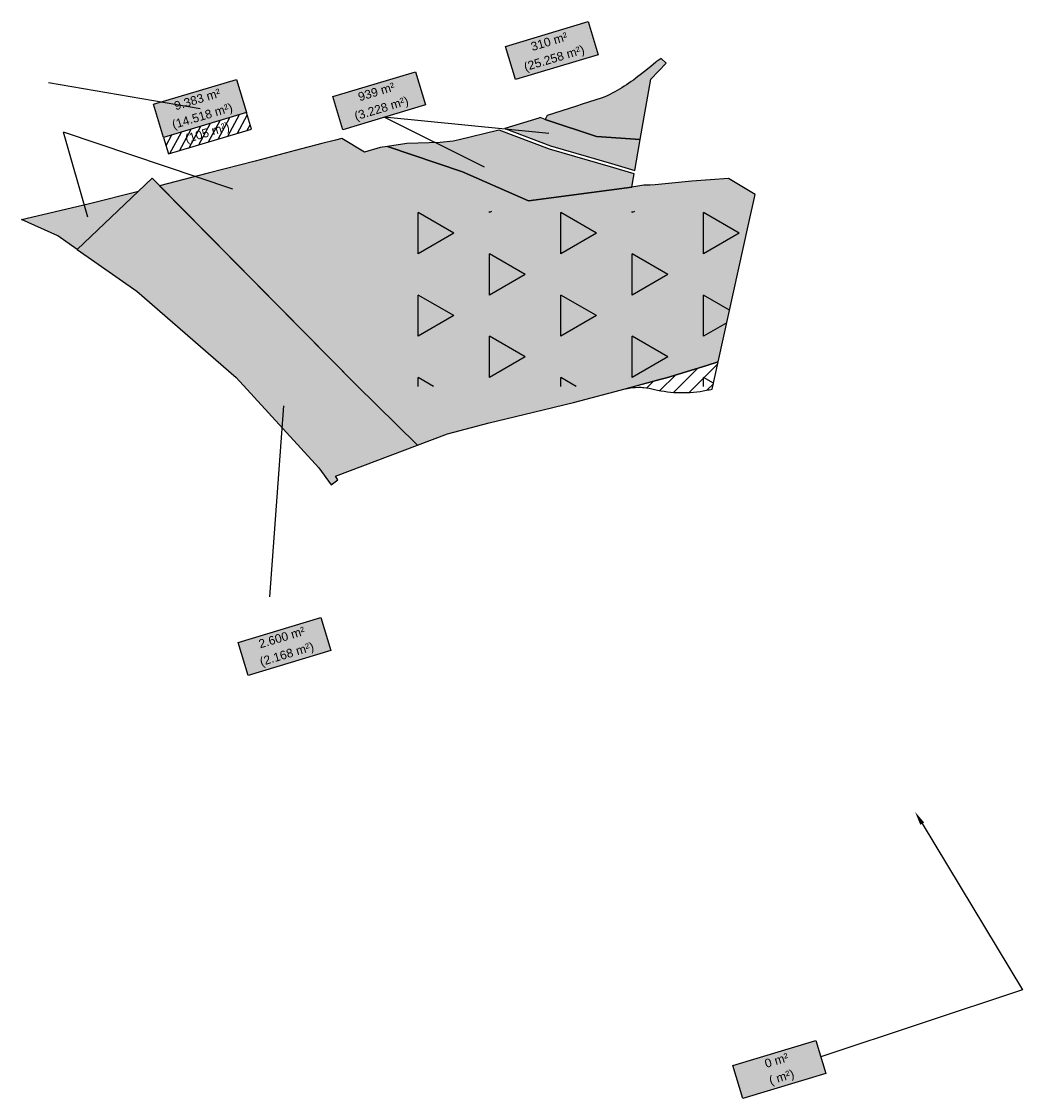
# Model space of a CAD drawing. Header units: millimetres. Extents: x 3561254 to 3561543, y 5972284 to 5972595.
import ezdxf
from ezdxf import colors
from ezdxf.entities.mleader import LeaderData, LeaderLine
from ezdxf.enums import TextEntityAlignment as Align
from ezdxf.math import Vec2, Vec3

# ---------------------------------------------------------------- set-up
doc = ezdxf.new("R2010")
doc.units = ezdxf.units.MM
doc.layers.add('00schraffurumrandungen', color=6, linetype='Continuous', plot=False)
for name, color, linetype in [('4725', 120, 'Continuous'), ('5196', 30, 'Continuous'), ('n-ge-fuehungslinien', 2, 'Continuous'), ('n-ge-umgrenzung-erwerb', 6, 'Continuous'), ('n-ge-umgrenzung-voruebergehend', 6, 'Continuous'), ('x_grunderwerbs-textbox', 7, 'Continuous')]:
    doc.layers.add(name, color=color, linetype=linetype)
doc.styles.add('Fuehrungslinie', font='ARIAL.TTF', dxfattribs={"width": 0.01})
doc.styles.add('GE-Zahlen', font='ARIAL.TTF', dxfattribs={"height": 2.5})
doc.styles.get("Standard").update_dxf_attribs({"font": 'ARIAL.TTF'})
doc.dimstyles.new('GE-Fuehungslinie', dxfattribs={"dimscale": 0.01, "dimtxt": 0.01, "dimasz": 0.25, "dimexe": 0.18, "dimexo": 0.0625, "dimgap": 0.1, "dimtad": 2, "dimjust": 3, "dimtih": 1, "dimtoh": 1, "dimdec": 0, "dimlfac": 0.01, "dimzin": 12, "dimdsep": 46, "dimtxsty": 'Fuehrungslinie', "dimblk": 'NONE', "dimcen": 0.09, "dimse1": 1, "dimse2": 1, "dimclrd": 256, "dimclre": 2, "dimclrt": 255, "dimadec": 0, "dimazin": 3, "dimtfac": 1, "dimtdec": 0, "dimtofl": 0, "dimtmove": 2, "dimatfit": 1, "dimldrblk": 'NONE', "dimfxl": 1, "dimtolj": 1, "dimtzin": 0, "dimlwd": -1, "dimarcsym": 2})

# ---------------------------------------------------------------- blocks, each defined once
blk = doc.blocks.new('GE-E-R')
blk.add_hatch(color=256).paths.add_polyline_path([(12.5, 0), (12.5, -10), (-12.5, -10), (-12.5, 0)])
at = {"color": 2, "flags": 128}
blk.add_lwpolyline([(12.5, 0), (12.5, -10), (-12.5, -10), (-12.5, 0)], close=True, dxfattribs=at)
at = {"color": 2, "style": 'GE-Zahlen', "flags": 8}
for tag, p in [('GE-ERWERBSFLÄCHE', (0, -2.27)), ('GE-RESTFLÄCHE', (0, -7.27))]:
    blk.add_attdef(tag, text='', height=2.5, dxfattribs=at).set_placement(p, align=Align.MIDDLE_CENTER)
blk = doc.blocks.new('*U15')
blk.add_hatch(color=256).paths.add_polyline_path([(52.27, -14.82), (52.27, -24.82), (27.27, -24.82), (27.27, -14.82)])
h = blk.add_hatch()
h.set_pattern_fill('ANSI31', color=256, scale=0.65, style=0)
h.set_pattern_definition([(45, (559.101, 42.2038), (-1.459292, 1.459292), [])])
h.paths.add_polyline_path([(52.27, -29.82), (52.27, -24.82), (27.27, -24.82), (27.27, -29.82)])
at = {"color": 2, "flags": 128}
for points in [[(0, 0), (39.77, -19.82)], [(27.27, -24.82), (27.27, -29.82), (52.27, -29.82), (52.27, -24.82)]]:
    blk.add_lwpolyline(points, dxfattribs=at)
blk.add_lwpolyline([(52.27, -14.82), (52.27, -24.82), (27.27, -24.82), (27.27, -14.82)], close=True, dxfattribs=at)
at = {"layer": '00schraffurumrandungen', "flags": 128}
blk.add_lwpolyline([(52.27, -24.82), (27.27, -24.82), (27.27, -29.82), (52.27, -29.82)], close=True, dxfattribs=at)
at = {"color": 2, "style": 'GE-Zahlen', "flags": 8}
for tag, p in [('GE-ERWERBSFLÄCHE', (39.77, -17.09)), ('GE-RESTFLÄCHE', (39.77, -22.09)), ('GE-VORÜBERGEHEND', (39.77, -27.09))]:
    blk.add_attdef(tag, text='', height=2.5, dxfattribs=at).set_placement(p, align=Align.MIDDLE_CENTER)
blk = doc.blocks.new('*D4')
at = {"layer": 'DEFPOINTS', "color": 0}
for p in [(3561329.36, 5972484.29), (3561329.36, 5972484.29), (3561325.29, 5972429.09)]:
    blk.add_point(p, dxfattribs=at)
at = {"layer": 'n-ge-fuehungslinien'}
blk.add_line((3561329.36, 5972484.29), (3561325.29, 5972429.09), dxfattribs=at)
at = {"layer": 'n-ge-fuehungslinien', "color": 255, "insert": (3561325.29, 5972429.09), "char_height": 0.0001, "attachment_point": 5, "rotation": 355.7839, "style": 'Fuehrungslinie'}
blk.add_mtext('\\A1;1', dxfattribs=at)
blk = doc.blocks.new('_None')
blk = doc.blocks.new('*D5')
at = {"layer": 'DEFPOINTS', "color": 0}
for p in [(3561265.72, 5972563.41), (3561272.78, 5972538.82), (3561272.78, 5972538.82)]:
    blk.add_point(p, dxfattribs=at)
at = {"layer": 'n-ge-fuehungslinien'}
blk.add_line((3561272.78, 5972538.82), (3561265.72, 5972563.41), dxfattribs=at)
at = {"layer": 'n-ge-fuehungslinien', "color": 255, "insert": (3561265.73, 5972563.41), "char_height": 0.0001, "attachment_point": 5, "rotation": 16.0005, "style": 'Fuehrungslinie'}
blk.add_mtext('\\A1;0', dxfattribs=at)
blk = doc.blocks.new('*D6')
at = {"layer": 'DEFPOINTS', "color": 0}
for p in [(3561265.72, 5972563.41), (3561314.73, 5972546.87), (3561314.73, 5972546.87)]:
    blk.add_point(p, dxfattribs=at)
at = {"layer": 'n-ge-fuehungslinien'}
blk.add_line((3561314.73, 5972546.87), (3561265.72, 5972563.41), dxfattribs=at)
at = {"layer": 'n-ge-fuehungslinien', "color": 255, "insert": (3561265.73, 5972563.41), "char_height": 0.0001, "attachment_point": 5, "rotation": 71.3547, "style": 'Fuehrungslinie'}
blk.add_mtext('\\A1;1', dxfattribs=at)
blk = doc.blocks.new('*D7')
at = {"layer": 'DEFPOINTS', "color": 0}
for p in [(3561358.4, 5972567.68), (3561387.43, 5972553.22), (3561387.43, 5972553.22)]:
    blk.add_point(p, dxfattribs=at)
at = {"layer": 'n-ge-fuehungslinien'}
blk.add_line((3561387.43, 5972553.22), (3561358.4, 5972567.68), dxfattribs=at)
at = {"layer": 'n-ge-fuehungslinien', "color": 255, "insert": (3561358.4, 5972567.68), "char_height": 0.0001, "attachment_point": 5, "rotation": 63.5203, "style": 'Fuehrungslinie'}
blk.add_mtext('\\A1;0', dxfattribs=at)
blk = doc.blocks.new('*D8')
at = {"layer": 'DEFPOINTS', "color": 0}
for p in [(3561358.4, 5972567.68), (3561406, 5972563.02), (3561406, 5972563.02)]:
    blk.add_point(p, dxfattribs=at)
at = {"layer": 'n-ge-fuehungslinien'}
blk.add_line((3561406, 5972563.02), (3561358.4, 5972567.68), dxfattribs=at)
at = {"layer": 'n-ge-fuehungslinien', "color": 255, "insert": (3561358.4, 5972567.68), "char_height": 0.0001, "attachment_point": 5, "rotation": 84.4116, "style": 'Fuehrungslinie'}
blk.add_mtext('\\A1;0', dxfattribs=at)

msp = doc.modelspace()

# ---------------------------------------------------------------- hatches: boundary and pattern name
at = {"layer": '4725'}
for points in [[(3561432.4, 5972561.26), (3561435.45, 5972578.72), (3561439.94, 5972583.36), (3561438.47, 5972584.7), (3561437.06, 5972583.69), (3561436.88, 5972583.52), (3561435.63, 5972582.44), (3561435.49, 5972582.33), (3561434.18, 5972581.31), (3561434.02, 5972581.19), (3561432.38, 5972579.95, -0.073675), (3561421.41, 5972573.27), (3561415.62, 5972571.45), (3561414.03, 5972570.94), (3561405.51, 5972568.23), (3561404.98, 5972567.02), (3561419.8, 5972562.17)], [(3561406.53, 5972559.45), (3561424.09, 5972554.35), (3561430.83, 5972552.29), (3561432.4, 5972561.26), (3561419.8, 5972562.17), (3561404.98, 5972567.02), (3561403.47, 5972567.58), (3561403.15, 5972567.47), (3561393.27, 5972564.4)], [(3561400.13, 5972543.54), (3561430, 5972547.53), (3561430.49, 5972550.32), (3561430.66, 5972551.3), (3561423.81, 5972553.39), (3561406.21, 5972558.5), (3561391.63, 5972563.95), (3561391.2, 5972563.85), (3561380.09, 5972561.17), (3561378.4, 5972560.78), (3561374.61, 5972560.41), (3561364.97, 5972560.14), (3561359.34, 5972559.28), (3561381.03, 5972551.87)]]:
    msp.add_hatch(color=256, dxfattribs=at).paths.add_polyline_path(points)
at = {"layer": '5196'}
for points in [[(3561457.95, 5972550.02), (3561447.35, 5972549.17), (3561436.77, 5972548.11), (3561435.34, 5972548.08), (3561433.5, 5972548.03), (3561430, 5972547.53), (3561400.13, 5972543.54), (3561381.03, 5972551.87), (3561359.34, 5972559.28), (3561357.25, 5972558.96), (3561352.72, 5972557.57), (3561346.17, 5972561.55), (3561344.37, 5972561.11), (3561340.45, 5972560.08), (3561332.69, 5972558.05), (3561321.1, 5972555.03), (3561307.55, 5972551.51), (3561293.53, 5972547.86), (3561350.29, 5972490.39), (3561368.01, 5972472.88), (3561376.71, 5972476.18), (3561388.72, 5972479.32), (3561396.35, 5972481.23), (3561401.55, 5972482.44), (3561413.16, 5972485.24), (3561415, 5972485.69), (3561426.65, 5972488.8), (3561426.65, 5972488.8), (3561438.13, 5972491.88), (3561440.04, 5972492.4), (3561451.68, 5972495.98), (3561454.96, 5972497.01), (3561463.84, 5972537.16), (3561465.64, 5972545.33)], [(3561287.46, 5972546.35), (3561291.36, 5972550.05), (3561291.36, 5972550.05), (3561291.36, 5972550.05), (3561291.36, 5972550.05), (3561291.36, 5972550.05), (3561269.71, 5972529.51), (3561269.71, 5972529.51), (3561264.11, 5972533.45), (3561253.62, 5972538.18), (3561272.89, 5972542.68)], [(3561291.36, 5972550.05), (3561269.71, 5972529.51), (3561286.92, 5972517.39), (3561315.6, 5972492.45), (3561339.56, 5972466.34), (3561343.14, 5972461.46), (3561344.23, 5972462.32), (3561345.02, 5972462.93), (3561344.31, 5972463.91), (3561368.01, 5972472.88), (3561350.29, 5972490.39), (3561292.68, 5972548.72)]]:
    msp.add_hatch(color=256, dxfattribs=at).paths.add_polyline_path(points)
h = msp.add_hatch(dxfattribs=at)
h.set_pattern_fill('TRIANG', color=256, scale=2.5, angle=90, style=0)
h.set_pattern_definition([(150, (3558697.643, 5974677.273), (-20.62223, -11.90625), [11.90625, -11.90625]), (210, (3558697.643, 5974677.273), (-2e-06, -23.8125), [11.90625, -11.90625]), (90, (3558687.332, 5974671.32), (-20.62223, 11.90625), [11.90625, -11.90625])])
h.paths.add_polyline_path([(3561463.84, 5972537.16), (3561464.57, 5972540.48), (3561358.87, 5972540.48), (3561358.87, 5972489.91), (3561453.38, 5972489.91)])
h = msp.add_hatch(dxfattribs=at)
h.set_pattern_fill('ANSI31', color=256, style=0)
h.paths.add_polyline_path([(3561451.59, 5972488.8, 0.002275), (3561453.2, 5972489.07), (3561454.96, 5972497.01), (3561451.68, 5972495.98), (3561440.04, 5972492.4), (3561438.13, 5972491.88), (3561428.28, 5972489.24, -0.055426), (3561431.92, 5972489.65, -0.023309), (3561433.46, 5972489.57, -0.032342), (3561436.52, 5972489.02, 0.108649)])

# ---------------------------------------------------------------- linework, layer by layer
at = {"layer": 'n-ge-umgrenzung-erwerb', "flags": 128}
msp.add_lwpolyline([(3561435.45, 5972578.72), (3561439.94, 5972583.36), (3561438.47, 5972584.7), (3561437.06, 5972583.69), (3561436.88, 5972583.52), (3561435.63, 5972582.44), (3561435.49, 5972582.33), (3561434.18, 5972581.31), (3561434.02, 5972581.19), (3561432.38, 5972579.95, -0.073675), (3561421.41, 5972573.27), (3561415.62, 5972571.45), (3561414.03, 5972570.94), (3561405.51, 5972568.23), (3561404.98, 5972567.02), (3561419.8, 5972562.17), (3561432.4, 5972561.26)], format="xyb", close=True, dxfattribs=at)
for points in [[(3561404.98, 5972567.02), (3561403.47, 5972567.58), (3561403.15, 5972567.47), (3561393.27, 5972564.4), (3561406.53, 5972559.45), (3561424.09, 5972554.35), (3561430.83, 5972552.29), (3561432.4, 5972561.26), (3561419.8, 5972562.17)], [(3561406.21, 5972558.5), (3561391.63, 5972563.95), (3561391.2, 5972563.85), (3561380.09, 5972561.17), (3561378.4, 5972560.78), (3561374.61, 5972560.41), (3561364.97, 5972560.14), (3561359.34, 5972559.28), (3561381.03, 5972551.87), (3561400.13, 5972543.54), (3561430, 5972547.53), (3561430.49, 5972550.32), (3561430.66, 5972551.3), (3561423.81, 5972553.39)], [(3561457.95, 5972550.02), (3561447.35, 5972549.17), (3561436.77, 5972548.11), (3561435.34, 5972548.08), (3561433.5, 5972548.03), (3561430, 5972547.53), (3561400.13, 5972543.54), (3561381.03, 5972551.87), (3561359.34, 5972559.28), (3561357.25, 5972558.96), (3561352.72, 5972557.57), (3561346.17, 5972561.55), (3561344.37, 5972561.11), (3561340.45, 5972560.08), (3561332.69, 5972558.05), (3561321.1, 5972555.03), (3561307.55, 5972551.51), (3561293.53, 5972547.86), (3561350.29, 5972490.39), (3561368.01, 5972472.88), (3561376.71, 5972476.18), (3561388.72, 5972479.32), (3561396.35, 5972481.23), (3561401.55, 5972482.44), (3561413.16, 5972485.24), (3561415, 5972485.69), (3561426.65, 5972488.8), (3561426.65, 5972488.8), (3561438.13, 5972491.88), (3561440.04, 5972492.4), (3561451.68, 5972495.98), (3561454.96, 5972497.01), (3561463.84, 5972537.16), (3561465.64, 5972545.33)], [(3561292.68, 5972548.72), (3561291.36, 5972550.05), (3561269.71, 5972529.51), (3561286.92, 5972517.39), (3561315.6, 5972492.45), (3561339.56, 5972466.34), (3561343.14, 5972461.46), (3561344.23, 5972462.32), (3561345.02, 5972462.93), (3561344.31, 5972463.91), (3561368.01, 5972472.88), (3561350.29, 5972490.39)], [(3561287.46, 5972546.35), (3561287.46, 5972546.35), (3561287.46, 5972546.35), (3561287.46, 5972546.35), (3561287.46, 5972546.35), (3561287.46, 5972546.35), (3561269.71, 5972529.51), (3561269.71, 5972529.51), (3561264.11, 5972533.45), (3561253.62, 5972538.18), (3561272.89, 5972542.68)]]:
    msp.add_lwpolyline(points, close=True, dxfattribs=at)
at = {"layer": 'n-ge-umgrenzung-voruebergehend', "flags": 128}
msp.add_lwpolyline([(3561454.96, 5972497.01), (3561451.68, 5972495.98), (3561440.04, 5972492.4), (3561438.13, 5972491.88), (3561428.28, 5972489.24, -0.055426), (3561431.92, 5972489.65, -0.023309), (3561433.46, 5972489.57, -0.032342), (3561436.52, 5972489.02, 0.108649), (3561451.59, 5972488.8, 0.002275), (3561453.2, 5972489.07)], format="xyb", close=True, dxfattribs=at)

# ---------------------------------------------------------------- block references
at = {"layer": 'x_grunderwerbs-textbox'}
for name, p, rotation, values in [('GE-E-R', (3561405.45, 5972591.75), 16.75057615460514, {'GE-ERWERBSFLÄCHE': '310 m²', 'GE-RESTFLÄCHE': '(25.258 m²)'}), ('*U15', (3561261.4, 5972577.77), 16.75057615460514, {'GE-ERWERBSFLÄCHE': '9.383 m²', 'GE-RESTFLÄCHE': '(14.518 m²)', 'GE-VORÜBERGEHEND': '(105 m²)'}), ('GE-E-R', (3561355.52, 5972577.25), 16.75057615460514, {'GE-ERWERBSFLÄCHE': '939 m²', 'GE-RESTFLÄCHE': '(3.228 m²)'}), ('GE-E-R', (3561328.18, 5972419.52), 16.75057615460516, {'GE-ERWERBSFLÄCHE': '2.600 m²', 'GE-RESTFLÄCHE': '(2.168 m²)'})]:
    msp.add_blockref(name, p, dxfattribs=dict(at, rotation=rotation)).add_auto_attribs(values)

# ---------------------------------------------------------------- dimensions: what is measured, and where the dimension line sits
at = {"layer": 'n-ge-fuehungslinien'}
for p1, p2, picture, middle in [((3561358.4, 5972567.68), (3561387.43, 5972553.22), '*D7', (3561358.4, 5972567.68)), ((3561358.4, 5972567.68), (3561406, 5972563.02), '*D8', (3561358.4, 5972567.68)), ((3561265.72, 5972563.41), (3561272.78, 5972538.82), '*D5', (3561265.73, 5972563.41)), ((3561265.72, 5972563.41), (3561314.73, 5972546.87), '*D6', (3561265.73, 5972563.41)), ((3561325.29, 5972429.09), (3561329.36, 5972484.29), '*D4', (3561325.29, 5972429.09))]:
    dim = msp.add_aligned_dim(p1=p1, p2=p2, distance=0, dimstyle='GE-Fuehungslinie', dxfattribs=at)
    dim.commit()
    dim.dimension.update_dxf_attribs({"geometry": picture, "text_midpoint": middle})

# ---------------------------------------------------------------- leaders
at = {"layer": '5196'}
ml = msp.add_multileader_block('Standard', dxfattribs=at)
ml.set_content('GE-E-R', color=256)
ml.set_attribute('GE-ERWERBSFLÄCHE', '0 m²', width=0)
ml.set_attribute('GE-RESTFLÄCHE', '( m²)', width=0)
ml.set_leader_properties()
ml.build(insert=Vec2(0, 0))
ml.multileader.update_dxf_attribs({"text_right_attachment_type": 6, "dogleg_length": 0.36})
ctx = ml.context
ctx.base_point, ctx.plane_origin, ctx.plane_x_axis, ctx.plane_y_axis = Vec3(3561460.64, 5972288.87), Vec3(3561511.85, 5972366.94), Vec3(0.957568, 0.288206), Vec3(-0.288206, 0.957568)
ctx.right_attachment = 6
notes = []
notes.append((ctx, [(0, (1, 1, 0), (3561484.92, 5972296.18), (-0.957568, -0.288206), 0.36, [(1, [(3561511.85, 5972366.94), (3561542.89, 5972315.52)], 0, [])])]))
ctx.block.insert, ctx.block.rotation = Vec3(3561471.17, 5972297.26), 0.292353
for ctx, leaders in notes:
    for number, flags, end, landing, length, lines in leaders:
        leader = LeaderData()
        leader.index, (leader.has_last_leader_line, leader.has_dogleg_vector, leader.attachment_direction) = number, flags
        leader.last_leader_point, leader.dogleg_vector, leader.dogleg_length = Vec3(end), Vec3(landing), length
        for number, points, colour, breaks in lines:
            line = LeaderLine()
            line.index, line.vertices, line.color, line.breaks = number, Vec3.list(points), colors.encode_raw_color(colour), breaks
            leader.lines.append(line)
        ctx.leaders.append(leader)

doc.saveas('drawing.dxf')
